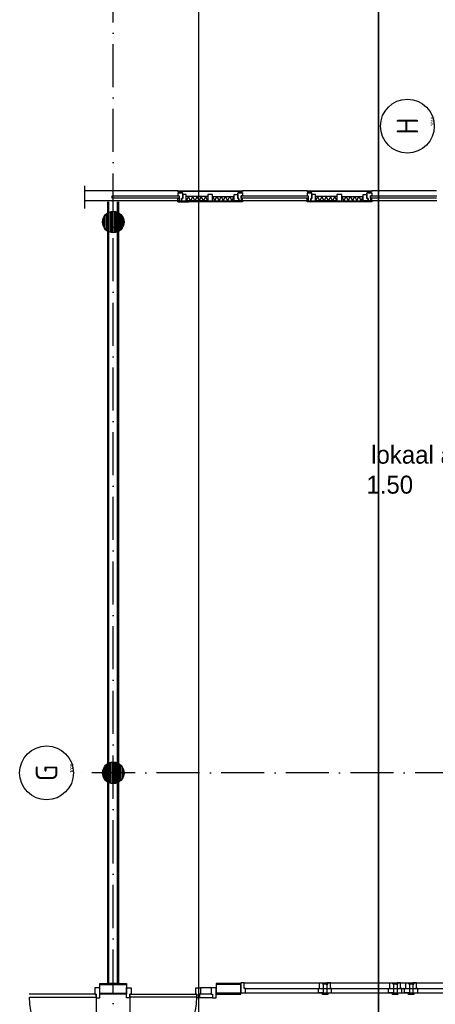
# Model space of a CAD drawing. Header units: millimetres. Extents: x 84333 to 240712, y -2244 to 84291.
# Tile 3 of 74: x 88214 to 94004, y 45556 to 59257. Entities that reach past the tile are written whole.
import ezdxf
from ezdxf.enums import TextEntityAlignment as Align

# ---------------------------------------------------------------- set-up
doc = ezdxf.new("R2010")
doc.units = ezdxf.units.MM
doc.header["$LTSCALE"] = 100
doc.linetypes.add('DASHDOT', pattern=[9, 6, -1.5, 0, -1.5])
doc.layers.get('0').update_dxf_attribs({"linetype": 'CONTINUOUS'})
for name, color, linetype in [('AFDELING', 4, 'CONTINUOUS'), ('AL$7----_STRAMIEN', 1, 'DASHDOT'), ('AL21K---_ISOLATIE', 1, 'CONTINUOUS'), ('AL22----_BINNENWAND', 7, 'CONTINUOUS'), ('AL28----_KONSTRUKTIE', 3, 'CONTINUOUS'), ('AL31----_BUITENKOZ', 7, 'CONTINUOUS'), ('AL32----_BINNENKOZ', 7, 'CONTINUOUS'), ('AL32----_DRAAIRICHTING', 1, 'CONTINUOUS'), ('ALN-----_BLOCKNAAM', 2, 'CONTINUOUS'), ('ALXAA---_GEWBETON', 12, 'CONTINUOUS'), ('ALXOU---_GLAS', 7, 'CONTINUOUS'), ('BOUW', 8, 'CONTINUOUS'), ('EL6441--_DATACOM', 3, 'CONTINUOUS'), ('LIJN025', 10, 'CONTINUOUS'), ('LIJN050', 90, 'CONTINUOUS'), ('TEKST25', 10, 'CONTINUOUS'), ('TEKST35', 50, 'CONTINUOUS'), ('TEKST50', 90, 'CONTINUOUS')]:
    doc.layers.add(name, color=color, linetype=linetype)
doc.styles.add('BURO-025', font='BUROFONT.shx', dxfattribs={"height": 250})
doc.styles.add('ISO', font='ISO.SHX')
doc.styles.add('ROMAND', font='romand')
doc.styles.get("Standard").update_dxf_attribs({"font": 'iso.shx'})
doc.styles.add('TECHNIC', font='technic_.ttf')

# ---------------------------------------------------------------- blocks, each defined once
blk = doc.blocks.new('A0-GE')
at = {"layer": 'LIJN025'}
blk.add_lwpolyline([(1500, 841), (1500, 0), (0, 0), (0, 841)], close=True, dxfattribs=at)
at = {"layer": 'LIJN050', "const_width": 0.2}
blk.add_lwpolyline([(1495, 836), (25, 836), (25, 5), (1495, 5)], close=True, dxfattribs=at)
at = {"layer": 'TEKST25', "style": 'ROMAND', "width": 2.899115}
blk.add_attdef('STATUS', text='', height=2.5, dxfattribs=at).set_placement((1454, 71.5), (1493, 71.5), align=Align.FIT)
at = {"layer": 'TEKST25', "style": 'ISO'}
for tag, p in [('E', (1455.25, 66)), ('NAAM-E', (1466.75, 66)), ('DATUM-E', (1485, 66)), ('D', (1455.25, 61)), ('NAAM-D', (1466.75, 61)), ('DATUM-D', (1485, 61)), ('C', (1455.25, 56)), ('NAAM-C', (1466.75, 56)), ('DATUM-C', (1485, 56)), ('B', (1455.25, 51)), ('NAAM-B', (1466.75, 51)), ('DATUM-B', (1485, 51)), ('A', (1455.25, 46)), ('NAAM-A', (1466.75, 46)), ('DATUM-A', (1485, 46))]:
    blk.add_attdef(tag, text='', height=2.5, dxfattribs=at).set_placement(p, align=Align.CENTER)
for tag, p in [('DATUM', (1332.75, 36.25)), ('SCHAAL', (1368, 36.25)), ('GETEKEND', (1398.25, 36.25)), ('GECONTOL.', (1433, 36.25)), ('FORMAAT', (1463.25, 28.25))]:
    blk.add_attdef(tag, p, '', height=2.5, dxfattribs=at)
at = {"layer": 'TEKST35', "style": 'ISO'}
for tag, p in [('PROJECT', (1334.5, 72.5)), ('PLAATS', (1334.5, 63.5)), ('INSTALLATIE-REGEL1', (1334.5, 52.5)), ('INSTALLATIE-REGEL2', (1334.5, 43.5))]:
    blk.add_attdef(tag, p, '', height=4, dxfattribs=at)
blk.add_attdef('PROJ.NR.', text='', height=4, dxfattribs=at).set_placement((1481, 23), align=Align.CENTER)
at = {"layer": 'TEKST50', "style": 'ISO'}
blk.add_attdef('FILE-NAAM', text='', height=5, dxfattribs=at).set_placement((1473.5, 7.5), align=Align.CENTER)
blk = doc.blocks.new('1010')
at = {"layer": 'AL$7----_STRAMIEN', "color": 7, "linetype": 'Continuous'}
blk.add_circle((0, 750), 750, dxfattribs=at)
at = {"layer": 'AL$7----_STRAMIEN', "color": 3, "linetype": 'Continuous'}
blk.add_attdef('STR-NAAM', text='', height=600, rotation=360, dxfattribs=at).set_placement((0, 750), align=Align.MIDDLE)
at = {"layer": 'ALN-----_BLOCKNAAM', "linetype": 'Continuous'}
blk.add_text('1010', height=100, dxfattribs=at).set_placement((0, 0))
blk = doc.blocks.new('A$C13e6995e')
at = {"layer": 'AL22----_BINNENWAND'}
h = blk.add_hatch(dxfattribs=at)
h.set_pattern_fill('GEWPBET', color=8, scale=100, angle=90, style=0)
h.set_pattern_definition([(90, (5184.95, 51020.03), (-20, -3e-14), [])])
edge = h.paths.add_edge_path()
edge.add_arc((5185, 51020), 150, 0, 360)
at = {"layer": 'AL$7----_STRAMIEN', "color": 1}
for p, q in [((5185, 41660), (5185, 79257)), ((5185, 41660), (5185, 78944)), ((152204, 51020), (4612, 51020))]:
    blk.add_line(p, q, dxfattribs=at)
at = {"layer": 'AL21K---_ISOLATIE', "color": 8, "linetype": 'Continuous'}
for p, q in [((6232, 59040), (6202, 58980)), ((6501, 59040), (6202, 59040)), ((6501, 58980), (6202, 58980)), ((6262, 58980), (6232, 59040)), ((6292, 59040), (6262, 58980)), ((6322, 58980), (6292, 59040)), ((6352, 59040), (6322, 58980)), ((6381, 58980), (6352, 59040)), ((6411, 59040), (6381, 58980)), ((6441, 58980), (6411, 59040)), ((6471, 59040), (6441, 58980)), ((6501, 58980), (6471, 59040)), ((6568, 59040), (6868, 59040)), ((6568, 59040), (6598, 58980)), ((6568, 58980), (6868, 58980)), ((6598, 58980), (6628, 59040)), ((6628, 59040), (6658, 58980)), ((6658, 58980), (6688, 59040)), ((6688, 59040), (6718, 58980)), ((6718, 58980), (6748, 59040)), ((6748, 59040), (6778, 58980)), ((6778, 58980), (6808, 59040)), ((6808, 59040), (6838, 58980)), ((6838, 58980), (6868, 59040)), ((8032, 59040), (8002, 58980)), ((8301, 59040), (8002, 59040)), ((8301, 58980), (8002, 58980)), ((8062, 58980), (8032, 59040)), ((8092, 59040), (8062, 58980)), ((8122, 58980), (8092, 59040)), ((8152, 59040), (8122, 58980)), ((8181, 58980), (8152, 59040)), ((8211, 59040), (8181, 58980)), ((8241, 58980), (8211, 59040)), ((8271, 59040), (8241, 58980)), ((8301, 58980), (8271, 59040)), ((8368, 59040), (8398, 58980)), ((8368, 59040), (8668, 59040)), ((8368, 58980), (8668, 58980)), ((8398, 58980), (8428, 59040)), ((8428, 59040), (8458, 58980)), ((8458, 58980), (8488, 59040)), ((8488, 59040), (8518, 58980)), ((8518, 58980), (8548, 59040)), ((8548, 59040), (8578, 58980)), ((8578, 58980), (8608, 59040)), ((8608, 59040), (8638, 58980)), ((8638, 58980), (8668, 59040))]:
    blk.add_line(p, q, dxfattribs=at)
at = {"layer": 'AL22----_BINNENWAND', "color": 8}
for p, q in [((5107, 48090), (5107, 58967)), ((5257, 58967), (5257, 48090)), ((6085, 58967), (6235, 58967)), ((4997, 48090), (5367, 48090)), ((4997, 47940), (4997, 48090)), ((5257, 48090), (5107, 48090)), ((5367, 48090), (5367, 47940)), ((6960, 48090), (6618, 48090)), ((6618, 48090), (6618, 47940)), ((6618, 48090), (6618, 47940)), ((6960, 48090), (6618, 48090)), ((6960, 47940), (6960, 48090)), ((6960, 47940), (6960, 48090)), ((5367, 47940), (4997, 47940)), ((6618, 47940), (6960, 47940)), ((6618, 47940), (6960, 47940))]:
    blk.add_line(p, q, dxfattribs=at)
at = {"layer": 'AL22----_BINNENWAND', "color": 8, "linetype": 'Continuous'}
for p, q in [((5122, 48090), (5122, 58967)), ((5242, 48090), (5242, 58967)), ((4997, 48075), (5367, 48075)), ((6960, 48075), (6618, 48075)), ((6960, 48075), (6618, 48075)), ((4997, 47955), (5367, 47955)), ((6960, 47955), (6618, 47955)), ((6960, 47955), (6618, 47955))]:
    blk.add_line(p, q, dxfattribs=at)
at = {"layer": 'AL22----_BINNENWAND', "color": 8}
blk.add_circle((5185, 51020), 150, dxfattribs=at)
at = {"layer": 'AL28----_KONSTRUKTIE', "color": 8}
blk.add_circle((5185, 58685), 150, dxfattribs=at)
at = {"layer": 'AL31----_BUITENKOZ', "color": 8}
for p, q in [((4791, 58875), (4791, 59188)), ((6085, 59121), (4798, 59121)), ((6085, 59121), (6985, 59121)), ((6085, 59109), (6085, 59121)), ((6985, 59109), (6085, 59109)), ((6152, 59094), (6085, 59094)), ((6085, 59094), (6085, 59049)), ((6138, 59109), (6095, 59109)), ((6095, 59109), (6095, 59094)), ((6095, 59094), (6138, 59094)), ((6138, 59094), (6138, 59109)), ((6152, 59015), (6152, 59094)), ((6202, 59070), (6152, 59070)), ((6152, 59070), (6152, 59015)), ((6202, 58980), (6202, 59070)), ((6568, 59070), (6501, 59070)), ((6501, 59070), (6501, 58980)), ((6568, 58980), (6568, 59070)), ((6868, 58980), (6868, 59070)), ((6868, 59070), (6918, 59070)), ((6918, 59015), (6918, 59094)), ((6918, 59094), (6985, 59094)), ((6918, 59070), (6918, 59015)), ((6932, 59094), (6932, 59109)), ((6932, 59109), (6975, 59109)), ((6975, 59094), (6932, 59094)), ((6975, 59109), (6975, 59094)), ((6985, 59121), (6985, 59109)), ((7885, 59121), (6985, 59121)), ((6985, 59094), (6985, 59049)), ((7885, 59109), (7885, 59121)), ((7885, 59121), (8785, 59121)), ((8785, 59109), (7885, 59109)), ((7952, 59094), (7885, 59094)), ((7885, 59094), (7885, 59049)), ((7938, 59109), (7895, 59109)), ((7895, 59109), (7895, 59094)), ((7895, 59094), (7938, 59094)), ((7938, 59094), (7938, 59109)), ((7952, 59015), (7952, 59094)), ((8002, 59070), (7952, 59070)), ((7952, 59070), (7952, 59015)), ((8002, 58980), (8002, 59070)), ((8368, 59070), (8301, 59070)), ((8301, 59070), (8301, 58980)), ((8368, 58980), (8368, 59070)), ((8668, 58980), (8668, 59070)), ((8668, 59070), (8718, 59070)), ((8718, 59015), (8718, 59094)), ((8718, 59094), (8785, 59094)), ((8718, 59070), (8718, 59015)), ((8732, 59094), (8732, 59109)), ((8732, 59109), (8775, 59109)), ((8775, 59094), (8732, 59094)), ((8775, 59109), (8775, 59094)), ((9688, 59121), (8785, 59121)), ((8785, 59121), (8785, 59109)), ((8785, 59094), (8785, 59049)), ((6085, 58980), (4795, 58980)), ((6085, 59049), (6102, 59049)), ((6085, 58980), (6085, 59019)), ((6085, 59019), (6102, 59019)), ((6085, 58980), (6985, 58980)), ((6085, 58965), (6085, 58980)), ((6102, 58980), (6085, 58980)), ((6985, 58965), (6085, 58965)), ((6102, 59049), (6102, 58980)), ((6102, 59019), (6102, 58980)), ((6102, 58980), (6135, 58980)), ((6152, 59015), (6135, 59015)), ((6135, 59015), (6135, 58980)), ((6135, 58980), (6135, 59015)), ((6135, 59015), (6152, 59015)), ((6135, 58980), (6202, 58980)), ((6501, 58980), (6568, 58980)), ((6935, 58980), (6868, 58980)), ((6918, 59015), (6935, 59015)), ((6935, 59015), (6918, 59015)), ((6935, 59015), (6935, 58980)), ((6935, 58980), (6935, 59015)), ((6968, 58980), (6935, 58980)), ((6985, 59049), (6968, 59049)), ((6968, 59049), (6968, 58980)), ((6968, 59019), (6968, 58980)), ((6985, 59019), (6968, 59019)), ((6968, 58980), (6985, 58980)), ((6985, 58980), (6985, 59019)), ((6985, 58980), (6985, 58965)), ((7885, 58980), (6985, 58980)), ((7885, 59049), (7902, 59049)), ((7885, 58980), (7885, 59019)), ((7885, 59019), (7902, 59019)), ((7885, 58965), (7885, 58980)), ((7885, 58980), (8785, 58980)), ((7902, 58980), (7885, 58980)), ((8785, 58965), (7885, 58965)), ((7902, 59049), (7902, 58980)), ((7902, 59019), (7902, 58980)), ((7902, 58980), (7935, 58980)), ((7952, 59015), (7935, 59015)), ((7935, 59015), (7935, 58980)), ((7935, 58980), (7935, 59015)), ((7935, 59015), (7952, 59015)), ((7935, 58980), (8002, 58980)), ((8301, 58980), (8368, 58980)), ((8735, 58980), (8668, 58980)), ((8718, 59015), (8735, 59015)), ((8735, 59015), (8718, 59015)), ((8735, 59015), (8735, 58980)), ((8735, 58980), (8735, 59015)), ((8768, 58980), (8735, 58980)), ((8785, 59049), (8768, 59049)), ((8768, 59049), (8768, 58980)), ((8768, 59019), (8768, 58980)), ((8785, 59019), (8768, 59019)), ((8768, 58980), (8785, 58980)), ((8785, 58980), (8785, 59019)), ((9690, 58980), (8785, 58980)), ((8785, 58980), (8785, 58965))]:
    blk.add_line(p, q, dxfattribs=at)
at = {"layer": 'AL32----_BINNENKOZ', "color": 8}
for p, q in [((6960, 48097), (6960, 47958)), ((7010, 48097), (6960, 48097)), ((7010, 48097), (6960, 48097)), ((6960, 48097), (6960, 47958)), ((7010, 48021), (7010, 48097)), ((7010, 48097), (8060, 48097)), ((7010, 48021), (7010, 48097)), ((7010, 48097), (8060, 48097)), ((7988, 48097), (9038, 48097)), ((8060, 48021), (8060, 48097)), ((8060, 48097), (8110, 48097)), ((8060, 48097), (8110, 48097)), ((8060, 48021), (8060, 48097)), ((8110, 48096), (8098, 48096)), ((8098, 48096), (8098, 48078)), ((8098, 48096), (8098, 48078)), ((8110, 48096), (8098, 48096)), ((8110, 48097), (8110, 47958)), ((8110, 48097), (8110, 47958)), ((8173, 48096), (8110, 48096)), ((8173, 48096), (8110, 48096)), ((8160, 48097), (8160, 47958)), ((8210, 48097), (8160, 48097)), ((8173, 48078), (8173, 48096)), ((8173, 48078), (8173, 48096)), ((8210, 48021), (8210, 48097)), ((8210, 48097), (8836, 48097)), ((8220, 48097), (9294, 48097)), ((8715, 48097), (9260, 48097)), ((9038, 48021), (9038, 48097)), ((9038, 48097), (9088, 48097)), ((9088, 48096), (9075, 48096)), ((9075, 48096), (9075, 48078)), ((9088, 48097), (9088, 47958)), ((9150, 48096), (9088, 48096)), ((9138, 48097), (9138, 47958)), ((9188, 48097), (9138, 48097)), ((9150, 48078), (9150, 48096)), ((9188, 48097), (9814, 48097)), ((9188, 48021), (9188, 48097)), ((9260, 48021), (9260, 48097)), ((9260, 48097), (9310, 48097)), ((9310, 48096), (9298, 48096)), ((9298, 48096), (9298, 48078)), ((9310, 48097), (9310, 47958)), ((9373, 48096), (9310, 48096)), ((9360, 48097), (9360, 47958)), ((9410, 48097), (9360, 48097)), ((9373, 48078), (9373, 48096)), ((9410, 48021), (9410, 48097)), ((9410, 48097), (10460, 48097)), ((4930, 48028), (4930, 47940)), ((4997, 48028), (4930, 48028)), ((4997, 47889), (4997, 48028)), ((5367, 48028), (5434, 48028)), ((5367, 47889), (5367, 48028)), ((5434, 48028), (5434, 47940)), ((6334, 47940), (6334, 48028)), ((6334, 48028), (6401, 48028)), ((6334, 48028), (6401, 48028)), ((6334, 47940), (6334, 48028)), ((6401, 48028), (6401, 47940)), ((6551, 48028), (6401, 48028)), ((6401, 48028), (6401, 47940)), ((6551, 48028), (6401, 48028)), ((6618, 48028), (6551, 48028)), ((6551, 48028), (6551, 47940)), ((6551, 48028), (6551, 47940)), ((6618, 48028), (6551, 48028)), ((6618, 47889), (6618, 48028)), ((6618, 47889), (6618, 48028)), ((6960, 47958), (7027, 47958)), ((6960, 47958), (7027, 47958)), ((7027, 48021), (7010, 48021)), ((7027, 48021), (7010, 48021)), ((7027, 47958), (7027, 48021)), ((7027, 48021), (8043, 48021)), ((7027, 47958), (7027, 48021)), ((7027, 48021), (8043, 48021)), ((7027, 47958), (8043, 47958)), ((7027, 47958), (8043, 47958)), ((8005, 48021), (9021, 48021)), ((8005, 47958), (9021, 47958)), ((8043, 47958), (8043, 48021)), ((8043, 48021), (8060, 48021)), ((8043, 48021), (8060, 48021)), ((8043, 47958), (8043, 48021)), ((8110, 47958), (8043, 47958)), ((8110, 47958), (8043, 47958)), ((8160, 48078), (8110, 48078)), ((8110, 48078), (8110, 48072)), ((8110, 48078), (8110, 48072)), ((8160, 48078), (8110, 48078)), ((8110, 47953), (8110, 47958)), ((8110, 47953), (8110, 47958)), ((8160, 48078), (8173, 48078)), ((8160, 48072), (8160, 48078)), ((8160, 48072), (8160, 48078)), ((8160, 48078), (8173, 48078)), ((8160, 47958), (8160, 47953)), ((8160, 47958), (8227, 47958)), ((8160, 47958), (8160, 47953)), ((8227, 48021), (8210, 48021)), ((8227, 47958), (8227, 48021)), ((8227, 48021), (8903, 48021)), ((8227, 47958), (8892, 47958)), ((8237, 47958), (9294, 47958)), ((8706, 48021), (9243, 48021)), ((8706, 47958), (9243, 47958)), ((9021, 47958), (9021, 48021)), ((9021, 48021), (9038, 48021)), ((9088, 47958), (9021, 47958)), ((9138, 48078), (9088, 48078)), ((9088, 48078), (9088, 48072)), ((9088, 47953), (9088, 47958)), ((9138, 48078), (9150, 48078)), ((9138, 48072), (9138, 48078)), ((9138, 47958), (9138, 47953)), ((9138, 47958), (9205, 47958)), ((9205, 48021), (9188, 48021)), ((9205, 48021), (9881, 48021)), ((9205, 47958), (9205, 48021)), ((9205, 47958), (9870, 47958)), ((9243, 47958), (9243, 48021)), ((9243, 48021), (9260, 48021)), ((9310, 47958), (9243, 47958)), ((9360, 48078), (9310, 48078)), ((9310, 48078), (9310, 48072)), ((9310, 47953), (9310, 47958)), ((9360, 48078), (9373, 48078)), ((9360, 48072), (9360, 48078)), ((9360, 47958), (9427, 47958)), ((9360, 47958), (9360, 47953)), ((9427, 48021), (9410, 48021)), ((9427, 47958), (9427, 48021)), ((9427, 48021), (10443, 48021)), ((9427, 47958), (10443, 47958)), ((4947, 47940), (4013, 47940)), ((4013, 47900), (4947, 47900)), ((4930, 47940), (4947, 47940)), ((4947, 47940), (4947, 47889)), ((4947, 47900), (4947, 47940)), ((4947, 47889), (4997, 47889)), ((5417, 47889), (5367, 47889)), ((5417, 47900), (5417, 47940)), ((5417, 47940), (5417, 47889)), ((5434, 47940), (5417, 47940)), ((5417, 47940), (6351, 47940)), ((6351, 47900), (5417, 47900)), ((6351, 47940), (6334, 47940)), ((6351, 47940), (6334, 47940)), ((6351, 47889), (6351, 47940)), ((6351, 47940), (6351, 47900)), ((6351, 47940), (6351, 47900)), ((6351, 47889), (6351, 47940)), ((6384, 47889), (6351, 47889)), ((6384, 47889), (6351, 47889)), ((6384, 47889), (6351, 47889)), ((6384, 47889), (6351, 47889)), ((6401, 47940), (6384, 47940)), ((6384, 47940), (6384, 47889)), ((6384, 47940), (6384, 47889)), ((6401, 47940), (6384, 47940)), ((6568, 47889), (6384, 47889)), ((6568, 47889), (6384, 47889)), ((6551, 47940), (6401, 47940)), ((6551, 47940), (6401, 47940)), ((6551, 47940), (6568, 47940)), ((6551, 47940), (6568, 47940)), ((6568, 47940), (6568, 47889)), ((6568, 47940), (6568, 47889)), ((6568, 47889), (6618, 47889)), ((6568, 47889), (6618, 47889)), ((8098, 47935), (8098, 47953)), ((8098, 47935), (8098, 47953)), ((8110, 47935), (8098, 47935)), ((8110, 47935), (8098, 47935)), ((8160, 47953), (8110, 47953)), ((8160, 47953), (8110, 47953)), ((8173, 47935), (8110, 47935)), ((8173, 47935), (8110, 47935)), ((8160, 47953), (8173, 47953)), ((8160, 47953), (8173, 47953)), ((8173, 47953), (8173, 47935)), ((8173, 47953), (8173, 47935)), ((9075, 47935), (9075, 47953)), ((9088, 47935), (9075, 47935)), ((9138, 47953), (9088, 47953)), ((9150, 47935), (9088, 47935)), ((9138, 47953), (9150, 47953)), ((9150, 47953), (9150, 47935)), ((9298, 47935), (9298, 47953)), ((9310, 47935), (9298, 47935)), ((9360, 47953), (9310, 47953)), ((9373, 47935), (9310, 47935)), ((9360, 47953), (9373, 47953)), ((9373, 47953), (9373, 47935))]:
    blk.add_line(p, q, dxfattribs=at)
blk.add_lwpolyline([(8160, 48097), (8160, 47958), (8227, 47958), (8227, 48021), (8210, 48021), (8210, 48097), (8160, 48097)], dxfattribs=at)
at = {"layer": 'AL32----_DRAAIRICHTING', "color": 8}
for p, q in [((4947, 47900), (4947, 46966)), ((5417, 47900), (5417, 46966))]:
    blk.add_line(p, q, dxfattribs=at)
for centre, start, end in [((4947, 47900), 180, 270), ((5417, 47900), 270, 0)]:
    blk.add_arc(centre, 934, start, end, dxfattribs=at)
at = {"layer": 'ALXAA---_GEWBETON', "color": 8}
for p, q in [((5085, 58573), (5085, 58797)), ((5105, 58558), (5105, 58812)), ((5125, 58548), (5125, 58823)), ((5145, 58540), (5145, 58830)), ((5165, 58536), (5165, 58834)), ((5185, 58535), (5185, 58835)), ((5205, 58536), (5205, 58834)), ((5225, 58540), (5225, 58830)), ((5245, 58548), (5245, 58823)), ((5265, 58558), (5265, 58812)), ((5285, 58573), (5285, 58797)), ((5045, 58631), (5045, 58739)), ((5065, 58595), (5065, 58775)), ((5305, 58595), (5305, 58775)), ((5325, 58631), (5325, 58739))]:
    blk.add_line(p, q, dxfattribs=at)
at = {"layer": 'ALXOU---_GLAS', "color": 8}
for p, q in [((5168, 59019), (5168, 59049)), ((5168, 59049), (6102, 59049)), ((6102, 59019), (5168, 59019)), ((6102, 59049), (6102, 59019)), ((6968, 59019), (6968, 59049)), ((6968, 59049), (7902, 59049)), ((7902, 59019), (6968, 59019)), ((7902, 59049), (7902, 59019)), ((8768, 59019), (8768, 59049)), ((8768, 59049), (9690, 59049)), ((9688, 59019), (8768, 59019))]:
    blk.add_line(p, q, dxfattribs=at)
at = {"layer": 'AL$7----_STRAMIEN', "xscale": 0.5, "yscale": 0.5, "zscale": 0.5, "rotation": 90.00000000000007}
for p, values in [((9657, 60020), {'STR-NAAM': 'H'}), ((4631, 51020), {'STR-NAAM': 'G'})]:
    blk.add_blockref('1010', p, dxfattribs=at).add_auto_attribs(values)
at = {"layer": 'AFDELING', "color": 8, "style": 'TECHNIC'}
for p in [(92219, 54468), (58038, 41625), (88108, 41444)]:
    blk.add_attdef('VIDE', text='', height=500, dxfattribs=at).set_placement(p, align=Align.CENTER)
blk.add_attdef('VIDE', text='', height=500, rotation=90, dxfattribs=at).set_placement((75129, 25766), align=Align.CENTER)
at = {"layer": 'BOUW', "style": 'BURO-025'}
for s, p in [('lokaal assemblage', (8777, 55323)), ('1.50', (8711, 54906))]:
    blk.add_text(s, height=250, dxfattribs=at).set_placement(p)

msp = doc.modelspace()

# ---------------------------------------------------------------- block references
at = {"xscale": 100, "yscale": 100, "zscale": 100}
msp.add_blockref('A0-GE', (90712, 191), dxfattribs=at)
at = {"layer": 'EL6441--_DATACOM'}
msp.add_blockref('A$C13e6995e', (84333, -2244), dxfattribs=at)

doc.saveas('drawing.dxf')
